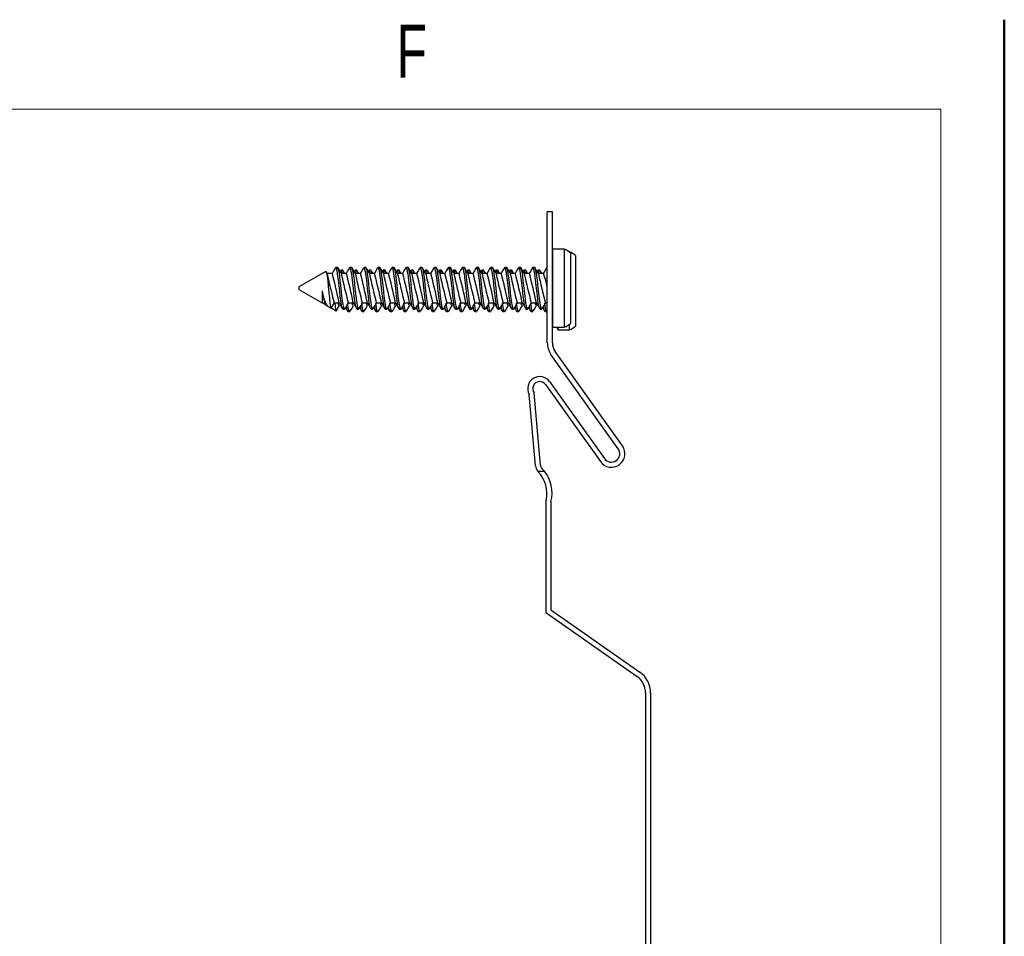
# Paper-space layout 'Sheet3' of a CAD drawing. Header units: inches. Extents: x 0.5 to 19.2, y -4 to 10.7.
# Tile 13 of 14: x 12.4 to 14.4, y 8.9 to 10.7. Entities that reach past the tile are written whole.
import ezdxf

# ---------------------------------------------------------------- set-up
doc = ezdxf.new("R2010")
doc.units = ezdxf.units.IN
doc.header["$MEASUREMENT"] = 0
doc.styles.add('SLDTEXTSTYLE0', font='TXT', dxfattribs={"width": 0.7})

psp = doc.layouts.new('Sheet3')

# ---------------------------------------------------------------- linework, layer by layer
at = {"color": 7, "linetype": 'Continuous', "lineweight": 50}
psp.add_line((14.3762516, 10.6939449), (14.3762516, 0.3920732), dxfattribs=at)
at = {"color": 7, "linetype": 'Continuous', "lineweight": 18}
for q in [(0.6262516, 10.5170732), (14.2512516, 0.5170732)]:
    psp.add_line((14.2512516, 10.5170732), q, dxfattribs=at)
at = {"color": 7, "linetype": 'Continuous', "lineweight": 25}
for p, q in [((13.4846126, 10.3148132), (13.4746126, 10.3148132)), ((13.4746126, 10.0564095), (13.4746126, 10.3148132)), ((13.4846126, 10.0564095), (13.4846126, 10.3148132)), ((13.5085367, 10.2411698), (13.4852087, 10.2411698)), ((13.4852087, 10.2411698), (13.4852087, 10.0869551)), ((13.5085367, 10.0869551), (13.5085367, 10.2411698)), ((13.5185367, 10.2360154), (13.5171614, 10.2360154)), ((13.5185367, 10.2348896), (13.5185367, 10.2360154)), ((13.5201126, 10.233467), (13.5201126, 10.0946574)), ((13.5301126, 10.2283126), (13.5301126, 10.0895036)), ((13.0610015, 10.2050621), (13.0575293, 10.2050621)), ((13.0710015, 10.1999083), (13.0675293, 10.1999083)), ((13.0887793, 10.2050621), (13.085307, 10.2050621)), ((13.0987793, 10.1999083), (13.095307, 10.1999083)), ((13.116557, 10.2050621), (13.1130848, 10.2050621)), ((13.126557, 10.1999083), (13.1230848, 10.1999083)), ((13.1443348, 10.2050621), (13.1408626, 10.2050621)), ((13.1543348, 10.1999083), (13.1508626, 10.1999083)), ((13.1721126, 10.2050621), (13.1686404, 10.2050621)), ((13.1821126, 10.1999083), (13.1786404, 10.1999083)), ((13.1998904, 10.2050621), (13.1964182, 10.2050621)), ((13.2098904, 10.1999083), (13.2064181, 10.1999083)), ((13.2276682, 10.2050621), (13.2241959, 10.2050621)), ((13.2376682, 10.1999083), (13.2341959, 10.1999083)), ((13.2554459, 10.2050621), (13.2519737, 10.2050621)), ((13.2654459, 10.1999083), (13.2619737, 10.1999083)), ((13.2832237, 10.2050621), (13.2797515, 10.2050621)), ((13.2932237, 10.1999083), (13.2897515, 10.1999083)), ((13.3110015, 10.2050621), (13.3075293, 10.2050621)), ((13.3210015, 10.1999083), (13.3175293, 10.1999083)), ((13.3387793, 10.2050621), (13.3353071, 10.2050621)), ((13.3487793, 10.1999083), (13.345307, 10.1999083)), ((13.366557, 10.2050621), (13.3630848, 10.2050621)), ((13.376557, 10.1999083), (13.3730848, 10.1999083)), ((13.3943348, 10.2050621), (13.3908626, 10.2050621)), ((13.4043348, 10.1999083), (13.4008626, 10.1999083)), ((13.4221126, 10.2050621), (13.4186404, 10.2050621)), ((13.4321126, 10.1999083), (13.4286404, 10.1999083)), ((13.4498904, 10.2050621), (13.4464182, 10.2050621)), ((13.4598904, 10.1999083), (13.4564182, 10.1999083)), ((13.4746126, 10.2050621), (13.4741959, 10.2050621)), ((13.0375379, 10.1971187), (12.9846126, 10.1665625)), ((13.0405032, 10.1929786), (13.0386376, 10.1961501)), ((13.0506011, 10.1930625), (13.040454, 10.1930625)), ((13.0783789, 10.1930625), (13.0682318, 10.1930625)), ((13.1061566, 10.1930625), (13.0960096, 10.1930625)), ((13.1339344, 10.1930625), (13.1237874, 10.1930625)), ((13.1617122, 10.1930625), (13.1515651, 10.1930625)), ((13.18949, 10.1930625), (13.1793429, 10.1930625)), ((13.2172677, 10.1930625), (13.2071207, 10.1930625)), ((13.2450455, 10.1930625), (13.2348985, 10.1930625)), ((13.2728233, 10.1930625), (13.2626763, 10.1930625)), ((13.3006011, 10.1930625), (13.290454, 10.1930625)), ((13.3283788, 10.1930625), (13.3182318, 10.1930625)), ((13.3561566, 10.1930625), (13.3460096, 10.1930625)), ((13.3839344, 10.1930625), (13.3737874, 10.1930625)), ((13.4117122, 10.1930625), (13.4015651, 10.1930625)), ((13.43949, 10.1930625), (13.4293429, 10.1930625)), ((13.4672677, 10.1930625), (13.4571207, 10.1930625)), ((12.9846126, 10.1665625), (12.9846126, 10.1615624)), ((12.9846126, 10.1615624), (13.030512, 10.1350624)), ((13.030512, 10.1589424), (13.030512, 10.1350624)), ((13.030512, 10.1350624), (13.0363774, 10.1350624)), ((13.0315845, 10.1350624), (13.038843, 10.1308719)), ((13.0363144, 10.1351698), (13.0374797, 10.1331886)), ((13.0384811, 10.1314867), (13.0391059, 10.1304248)), ((13.0396999, 10.1297578), (13.0481115, 10.1249014)), ((13.0498052, 10.1247859), (13.0492953, 10.1253813)), ((13.0496999, 10.1246034), (13.0581115, 10.1197471)), ((13.0540408, 10.1350624), (13.0641552, 10.1350624)), ((13.0714182, 10.1230623), (13.0748904, 10.1230623)), ((13.0818186, 10.1350624), (13.091933, 10.1350624)), ((13.0991959, 10.1230623), (13.1026681, 10.1230623)), ((13.1095963, 10.1350624), (13.1197108, 10.1350624)), ((13.1269737, 10.1230623), (13.1304459, 10.1230623)), ((13.1373741, 10.1350624), (13.1474886, 10.1350624)), ((13.1547515, 10.1230623), (13.1582237, 10.1230623)), ((13.1651519, 10.1350624), (13.1752664, 10.1350624)), ((13.1825293, 10.1230623), (13.1860015, 10.1230623)), ((13.1929297, 10.1350624), (13.2030441, 10.1350624)), ((13.210307, 10.1230623), (13.2137793, 10.1230623)), ((13.2207075, 10.1350624), (13.2308219, 10.1350624)), ((13.2380848, 10.1230623), (13.2415571, 10.1230623)), ((13.2484852, 10.1350624), (13.2585997, 10.1350624)), ((13.2658626, 10.1230623), (13.2693348, 10.1230623)), ((13.276263, 10.1350624), (13.2863775, 10.1350624)), ((13.2936404, 10.1230623), (13.2971126, 10.1230623)), ((13.3040408, 10.1350624), (13.3141552, 10.1350624)), ((13.3214181, 10.1230623), (13.3248904, 10.1230623)), ((13.3318186, 10.1350624), (13.341933, 10.1350624)), ((13.3491959, 10.1230623), (13.3526682, 10.1230623)), ((13.3595964, 10.1350624), (13.3697108, 10.1350624)), ((13.3769737, 10.1230623), (13.3804459, 10.1230623)), ((13.3873741, 10.1350624), (13.3974886, 10.1350624)), ((13.4047515, 10.1230623), (13.4082237, 10.1230623)), ((13.4151519, 10.1350624), (13.4252664, 10.1350624)), ((13.4325293, 10.1230623), (13.4360015, 10.1230623)), ((13.4429297, 10.1350624), (13.4530441, 10.1350624)), ((13.4603071, 10.1230623), (13.4637793, 10.1230623)), ((13.4707075, 10.1350624), (13.4746126, 10.1350624)), ((13.0814182, 10.1179079), (13.0848904, 10.1179079)), ((13.1091959, 10.1179079), (13.1126682, 10.1179079)), ((13.1369737, 10.1179079), (13.1404459, 10.1179079)), ((13.1647515, 10.1179079), (13.1682237, 10.1179079)), ((13.1925293, 10.1179079), (13.1960015, 10.1179079)), ((13.2203071, 10.1179079), (13.2237793, 10.1179079)), ((13.2480848, 10.1179079), (13.251557, 10.1179079)), ((13.2758626, 10.1179079), (13.2793348, 10.1179079)), ((13.3036404, 10.1179079), (13.3071126, 10.1179079)), ((13.3314182, 10.1179079), (13.3348904, 10.1179079)), ((13.3591959, 10.1179079), (13.3626681, 10.1179079)), ((13.3869737, 10.1179079), (13.3904459, 10.1179079)), ((13.4147515, 10.1179079), (13.4182237, 10.1179079)), ((13.4425293, 10.1179079), (13.4460015, 10.1179079)), ((13.470307, 10.1179079), (13.4737793, 10.1179079)), ((13.4852087, 10.0869551), (13.5085367, 10.0869551)), ((13.4946126, 10.0844078), (13.4946126, 10.0869551)), ((13.4952087, 10.0869551), (13.4952087, 10.0818007)), ((13.4952087, 10.0818007), (13.5185367, 10.0818007)), ((13.5185367, 10.0818007), (13.5185367, 10.0932347)), ((13.6147096, 9.8472864), (13.4819244, 10.0335567)), ((13.6228524, 9.8530908), (13.4900672, 10.0393612)), ((13.470983, 9.9740266), (13.5793172, 9.8220565)), ((13.4791258, 9.9798316), (13.58746, 9.8278609)), ((13.4512758, 9.8137875), (13.438939, 9.954546)), ((13.4612376, 9.814661), (13.4486898, 9.9578266)), ((13.4556822, 9.8030023), (13.4690137, 9.8030023)), ((13.4715959, 9.7406639), (13.4715959, 9.5241283)), ((13.4815959, 9.7406639), (13.4815959, 9.5293343)), ((13.4715959, 9.5241283), (13.651658, 9.3980474)), ((13.4815959, 9.5293343), (13.6573937, 9.406239)), ((13.6684463, 9.3657976), (13.6684463, 7.1709155)), ((13.6784463, 9.3657976), (13.6784463, 7.1709155))]:
    psp.add_line(p, q, dxfattribs=at)
at = {"color": 7, "linetype": 'Continuous', "lineweight": 25, "flags": 128}
for points in [[(13.0566129, 10.2042507), (13.0530057, 10.1981336), (13.0499904, 10.1930625)], [(13.0711802, 10.1234858), (13.0696296, 10.1262455), (13.0680071, 10.1349386), (13.066171, 10.1484811), (13.0644737, 10.1640622), (13.0628081, 10.1793804), (13.0610015, 10.192788), (13.0609403, 10.1931857), (13.0593178, 10.2018794), (13.0575293, 10.2050621), (13.0566142, 10.2034341)], [(13.075792, 10.1246668), (13.0748904, 10.1230623), (13.0731018, 10.1262455), (13.0714794, 10.1349386), (13.0696433, 10.1484811), (13.0679459, 10.1640622), (13.0662486, 10.1796433), (13.0644125, 10.1931857), (13.06279, 10.2018794), (13.0610015, 10.2050621)], [(13.068281, 10.1929786), (13.0647378, 10.1990019), (13.0611945, 10.2050269)], [(13.0700013, 10.1930625), (13.0693178, 10.196725), (13.0675293, 10.1999083), (13.0666143, 10.1982797)], [(13.0734736, 10.1930625), (13.07279, 10.196725), (13.0710015, 10.1999083)], [(13.0751997, 10.1930625), (13.0747378, 10.1938475), (13.0711945, 10.1998725)], [(13.0843906, 10.2042507), (13.0807835, 10.1981336), (13.0777681, 10.1930625)], [(13.098958, 10.1234858), (13.0974074, 10.1262455), (13.0957849, 10.1349386), (13.0939488, 10.1484811), (13.0922515, 10.1640622), (13.0905859, 10.1793804), (13.0887793, 10.192788), (13.088718, 10.1931857), (13.0870956, 10.2018794), (13.085307, 10.2050621), (13.084392, 10.2034341)], [(13.1035698, 10.1246668), (13.1026681, 10.1230623), (13.1008796, 10.1262455), (13.0992572, 10.1349386), (13.0974211, 10.1484811), (13.0957237, 10.1640622), (13.0940264, 10.1796433), (13.0921903, 10.1931857), (13.0905678, 10.2018794), (13.0887793, 10.2050621)], [(13.0960588, 10.1929786), (13.0925156, 10.1990019), (13.0889723, 10.2050269)], [(13.0977791, 10.1930625), (13.0970956, 10.196725), (13.095307, 10.1999083), (13.094392, 10.1982797)], [(13.1012514, 10.1930625), (13.1005678, 10.196725), (13.0987793, 10.1999083)], [(13.1029775, 10.1930625), (13.1025156, 10.1938475), (13.0989723, 10.1998725)], [(13.1121684, 10.2042507), (13.1085613, 10.1981336), (13.1055459, 10.1930625)], [(13.1267358, 10.1234858), (13.1251852, 10.1262455), (13.1235627, 10.1349386), (13.1217266, 10.1484811), (13.1200293, 10.1640622), (13.1183637, 10.1793804), (13.116557, 10.192788), (13.1164958, 10.1931857), (13.1148733, 10.2018794), (13.1130848, 10.2050621), (13.1121698, 10.2034341)], [(13.1313476, 10.1246668), (13.1304459, 10.1230623), (13.1286574, 10.1262455), (13.1270349, 10.1349386), (13.1251988, 10.1484811), (13.1235015, 10.1640622), (13.1218041, 10.1796433), (13.1199681, 10.1931857), (13.1183456, 10.2018794), (13.116557, 10.2050621)], [(13.1238366, 10.1929786), (13.1202934, 10.1990019), (13.11675, 10.2050269)], [(13.1255569, 10.1930625), (13.1248733, 10.196725), (13.1230848, 10.1999083), (13.1221698, 10.1982797)], [(13.1290291, 10.1930625), (13.1283456, 10.196725), (13.126557, 10.1999083)], [(13.1307553, 10.1930625), (13.1302933, 10.1938475), (13.1267501, 10.1998725)], [(13.1399462, 10.2042507), (13.1363391, 10.1981336), (13.1333237, 10.1930625)], [(13.1545136, 10.1234858), (13.152963, 10.1262455), (13.1513405, 10.1349386), (13.1495044, 10.1484811), (13.147807, 10.1640622), (13.1461415, 10.1793804), (13.1443348, 10.192788), (13.1442736, 10.1931857), (13.1426511, 10.2018794), (13.1408626, 10.2050621), (13.1399476, 10.2034341)], [(13.1591254, 10.1246668), (13.1582237, 10.1230623), (13.1564352, 10.1262455), (13.1548127, 10.1349386), (13.1529766, 10.1484811), (13.1512793, 10.1640622), (13.1495819, 10.1796433), (13.1477458, 10.1931857), (13.1461234, 10.2018794), (13.1443348, 10.2050621)], [(13.1516143, 10.1929786), (13.1480711, 10.1990019), (13.1445278, 10.2050269)], [(13.1533347, 10.1930625), (13.1526511, 10.196725), (13.1508626, 10.1999083), (13.1499476, 10.1982797)], [(13.1568069, 10.1930625), (13.1561233, 10.196725), (13.1543348, 10.1999083)], [(13.1585331, 10.1930625), (13.1580711, 10.1938475), (13.1545278, 10.1998725)], [(13.167724, 10.2042507), (13.1641169, 10.1981336), (13.1611015, 10.1930625)], [(13.1822914, 10.1234858), (13.1807407, 10.1262455), (13.1791183, 10.1349386), (13.1772822, 10.1484811), (13.1755848, 10.1640622), (13.1739192, 10.1793804), (13.1721126, 10.192788), (13.1720514, 10.1931857), (13.1704289, 10.2018794), (13.1686404, 10.2050621), (13.1677254, 10.2034341)], [(13.1869031, 10.1246668), (13.1860015, 10.1230623), (13.184213, 10.1262455), (13.1825905, 10.1349386), (13.1807544, 10.1484811), (13.1790571, 10.1640622), (13.1773597, 10.1796433), (13.1755236, 10.1931857), (13.1739011, 10.2018794), (13.1721126, 10.2050621)], [(13.1793921, 10.1929786), (13.1758489, 10.1990019), (13.1723056, 10.2050269)], [(13.1811125, 10.1930625), (13.1804289, 10.196725), (13.1786404, 10.1999083), (13.1777254, 10.1982797)], [(13.1845847, 10.1930625), (13.1839011, 10.196725), (13.1821126, 10.1999083)], [(13.1863108, 10.1930625), (13.1858489, 10.1938475), (13.1823056, 10.1998725)], [(13.1955017, 10.2042507), (13.1918946, 10.1981336), (13.1888792, 10.1930625)], [(13.2100691, 10.1234858), (13.2085185, 10.1262455), (13.206896, 10.1349386), (13.20506, 10.1484811), (13.2033626, 10.1640622), (13.201697, 10.1793804), (13.1998904, 10.192788), (13.1998291, 10.1931857), (13.1982067, 10.2018794), (13.1964182, 10.2050621), (13.1955032, 10.2034341)], [(13.2146809, 10.1246668), (13.2137793, 10.1230623), (13.2119908, 10.1262455), (13.2103683, 10.1349386), (13.2085322, 10.1484811), (13.2068348, 10.1640622), (13.2051375, 10.1796433), (13.2033014, 10.1931857), (13.2016789, 10.2018794), (13.1998904, 10.2050621)], [(13.2071699, 10.1929786), (13.2036267, 10.1990019), (13.2000834, 10.2050269)], [(13.2088903, 10.1930625), (13.2082067, 10.196725), (13.2064181, 10.1999083), (13.2055031, 10.1982797)], [(13.2123625, 10.1930625), (13.2116789, 10.196725), (13.2098904, 10.1999083)], [(13.2140886, 10.1930625), (13.2136267, 10.1938475), (13.2100834, 10.1998725)], [(13.2232795, 10.2042507), (13.2196724, 10.1981336), (13.216657, 10.1930625)], [(13.2378469, 10.1234858), (13.2362963, 10.1262455), (13.2346738, 10.1349386), (13.2328377, 10.1484811), (13.2311404, 10.1640622), (13.2294748, 10.1793804), (13.2276682, 10.192788), (13.2276069, 10.1931857), (13.2259845, 10.2018794), (13.2241959, 10.2050621), (13.2232809, 10.2034341)], [(13.2424587, 10.1246668), (13.2415571, 10.1230623), (13.2397685, 10.1262455), (13.2381461, 10.1349386), (13.2363099, 10.1484811), (13.2346126, 10.1640622), (13.2329153, 10.1796433), (13.2310792, 10.1931857), (13.2294567, 10.2018794), (13.2276682, 10.2050621)], [(13.2349477, 10.1929786), (13.2314045, 10.1990019), (13.2278611, 10.2050269)], [(13.236668, 10.1930625), (13.2359844, 10.196725), (13.2341959, 10.1999083), (13.2332809, 10.1982797)], [(13.2401402, 10.1930625), (13.2394567, 10.196725), (13.2376682, 10.1999083)], [(13.2418664, 10.1930625), (13.2414045, 10.1938475), (13.2378612, 10.1998725)], [(13.2510573, 10.2042507), (13.2474502, 10.1981336), (13.2444348, 10.1930625)], [(13.2656247, 10.1234858), (13.2640741, 10.1262455), (13.2624516, 10.1349386), (13.2606155, 10.1484811), (13.2589182, 10.1640622), (13.2572526, 10.1793804), (13.2554459, 10.192788), (13.2553847, 10.1931857), (13.2537623, 10.2018794), (13.2519737, 10.2050621), (13.2510587, 10.2034341)], [(13.2702365, 10.1246668), (13.2693348, 10.1230623), (13.2675463, 10.1262455), (13.2659238, 10.1349386), (13.2640877, 10.1484811), (13.2623904, 10.1640622), (13.2606931, 10.1796433), (13.2588569, 10.1931857), (13.2572345, 10.2018794), (13.2554459, 10.2050621)], [(13.2627254, 10.1929786), (13.2591823, 10.1990019), (13.2556389, 10.2050269)], [(13.2644458, 10.1930625), (13.2637622, 10.196725), (13.2619737, 10.1999083), (13.2610587, 10.1982797)], [(13.267918, 10.1930625), (13.2672345, 10.196725), (13.2654459, 10.1999083)], [(13.2696442, 10.1930625), (13.2691822, 10.1938475), (13.2656389, 10.1998725)], [(13.2788351, 10.2042507), (13.275228, 10.1981336), (13.2722126, 10.1930625)], [(13.2934025, 10.1234858), (13.2918518, 10.1262455), (13.2902294, 10.1349386), (13.2883933, 10.1484811), (13.2866959, 10.1640622), (13.2850303, 10.1793804), (13.2832237, 10.192788), (13.2831625, 10.1931857), (13.28154, 10.2018794), (13.2797515, 10.2050621), (13.2788365, 10.2034341)], [(13.2980142, 10.1246668), (13.2971126, 10.1230623), (13.2953241, 10.1262455), (13.2937016, 10.1349386), (13.2918655, 10.1484811), (13.2901682, 10.1640622), (13.2884708, 10.1796433), (13.2866347, 10.1931857), (13.2850122, 10.2018794), (13.2832237, 10.2050621)], [(13.2905032, 10.1929786), (13.28696, 10.1990019), (13.2834167, 10.2050269)], [(13.2922236, 10.1930625), (13.29154, 10.196725), (13.2897515, 10.1999083), (13.2888365, 10.1982797)], [(13.2956958, 10.1930625), (13.2950123, 10.196725), (13.2932237, 10.1999083)], [(13.2974219, 10.1930625), (13.29696, 10.1938475), (13.2934167, 10.1998725)], [(13.3066128, 10.2042507), (13.3030058, 10.1981336), (13.2999904, 10.1930625)], [(13.3211802, 10.1234858), (13.3196296, 10.1262455), (13.3180072, 10.1349386), (13.3161711, 10.1484811), (13.3144737, 10.1640622), (13.3128081, 10.1793804), (13.3110015, 10.192788), (13.3109403, 10.1931857), (13.3093178, 10.2018794), (13.3075293, 10.2050621), (13.3066143, 10.2034341)], [(13.325792, 10.1246668), (13.3248904, 10.1230623), (13.3231019, 10.1262455), (13.3214794, 10.1349386), (13.3196433, 10.1484811), (13.3179459, 10.1640622), (13.3162486, 10.1796433), (13.3144125, 10.1931857), (13.31279, 10.2018794), (13.3110015, 10.2050621)], [(13.318281, 10.1929786), (13.3147378, 10.1990019), (13.3111945, 10.2050269)], [(13.3200014, 10.1930625), (13.3193178, 10.196725), (13.3175293, 10.1999083), (13.3166142, 10.1982797)], [(13.3234736, 10.1930625), (13.32279, 10.196725), (13.3210015, 10.1999083)], [(13.3251997, 10.1930625), (13.3247378, 10.1938475), (13.3211945, 10.1998725)], [(13.3343906, 10.2042507), (13.3307835, 10.1981336), (13.3277682, 10.1930625)], [(13.348958, 10.1234858), (13.3474074, 10.1262455), (13.3457849, 10.1349386), (13.3439488, 10.1484811), (13.3422515, 10.1640622), (13.3405859, 10.1793804), (13.3387793, 10.192788), (13.3387181, 10.1931857), (13.3370956, 10.2018794), (13.3353071, 10.2050621), (13.334392, 10.2034341)], [(13.3535698, 10.1246668), (13.3526682, 10.1230623), (13.3508796, 10.1262455), (13.3492572, 10.1349386), (13.347421, 10.1484811), (13.3457237, 10.1640622), (13.3440264, 10.1796433), (13.3421903, 10.1931857), (13.3405678, 10.2018794), (13.3387793, 10.2050621)], [(13.3460588, 10.1929786), (13.3425156, 10.1990019), (13.3389723, 10.2050269)], [(13.3477791, 10.1930625), (13.3470956, 10.196725), (13.345307, 10.1999083), (13.344392, 10.1982797)], [(13.3512513, 10.1930625), (13.3505678, 10.196725), (13.3487793, 10.1999083)], [(13.3529775, 10.1930625), (13.3525156, 10.1938475), (13.3489723, 10.1998725)], [(13.3621684, 10.2042507), (13.3585613, 10.1981336), (13.3555459, 10.1930625)], [(13.3767358, 10.1234858), (13.3751852, 10.1262455), (13.3735627, 10.1349386), (13.3717266, 10.1484811), (13.3700293, 10.1640622), (13.3683637, 10.1793804), (13.366557, 10.192788), (13.3664958, 10.1931857), (13.3648733, 10.2018794), (13.3630848, 10.2050621), (13.3621698, 10.2034341)], [(13.3813476, 10.1246668), (13.3804459, 10.1230623), (13.3786574, 10.1262455), (13.3770349, 10.1349386), (13.3751988, 10.1484811), (13.3735015, 10.1640622), (13.3718042, 10.1796433), (13.369968, 10.1931857), (13.3683456, 10.2018794), (13.366557, 10.2050621)], [(13.3738365, 10.1929786), (13.3702934, 10.1990019), (13.3667501, 10.2050269)], [(13.3755569, 10.1930625), (13.3748733, 10.196725), (13.3730848, 10.1999083), (13.3721698, 10.1982797)], [(13.3790291, 10.1930625), (13.3783456, 10.196725), (13.376557, 10.1999083)], [(13.3807553, 10.1930625), (13.3802934, 10.1938475), (13.3767501, 10.1998725)], [(13.3899462, 10.2042507), (13.3863391, 10.1981336), (13.3833237, 10.1930625)], [(13.4045136, 10.1234858), (13.402963, 10.1262455), (13.4013405, 10.1349386), (13.3995044, 10.1484811), (13.397807, 10.1640622), (13.3961415, 10.1793804), (13.3943348, 10.192788), (13.3942736, 10.1931857), (13.3926511, 10.2018794), (13.3908626, 10.2050621), (13.3899476, 10.2034341)], [(13.4091254, 10.1246668), (13.4082237, 10.1230623), (13.4064352, 10.1262455), (13.4048127, 10.1349386), (13.4029766, 10.1484811), (13.4012793, 10.1640622), (13.3995819, 10.1796433), (13.3977458, 10.1931857), (13.3961233, 10.2018794), (13.3943348, 10.2050621)], [(13.4016143, 10.1929786), (13.3980711, 10.1990019), (13.3945278, 10.2050269)], [(13.4033347, 10.1930625), (13.4026511, 10.196725), (13.4008626, 10.1999083), (13.3999476, 10.1982797)], [(13.4068069, 10.1930625), (13.4061233, 10.196725), (13.4043348, 10.1999083)], [(13.4085331, 10.1930625), (13.4080711, 10.1938475), (13.4045278, 10.1998725)], [(13.417724, 10.2042507), (13.4141169, 10.1981336), (13.4111015, 10.1930625)], [(13.4322913, 10.1234858), (13.4307407, 10.1262455), (13.4291183, 10.1349386), (13.4272822, 10.1484811), (13.4255848, 10.1640622), (13.4239193, 10.1793804), (13.4221126, 10.192788), (13.4220514, 10.1931857), (13.4204289, 10.2018794), (13.4186404, 10.2050621), (13.4177254, 10.2034341)], [(13.4369031, 10.1246668), (13.4360015, 10.1230623), (13.434213, 10.1262455), (13.4325905, 10.1349386), (13.4307544, 10.1484811), (13.429057, 10.1640622), (13.4273597, 10.1796433), (13.4255236, 10.1931857), (13.4239011, 10.2018794), (13.4221126, 10.2050621)], [(13.4293921, 10.1929786), (13.4258489, 10.1990019), (13.4223056, 10.2050269)], [(13.4311125, 10.1930625), (13.4304289, 10.196725), (13.4286404, 10.1999083), (13.4277254, 10.1982797)], [(13.4345847, 10.1930625), (13.4339011, 10.196725), (13.4321126, 10.1999083)], [(13.4363108, 10.1930625), (13.4358489, 10.1938475), (13.4323056, 10.1998725)], [(13.4455017, 10.2042507), (13.4418947, 10.1981336), (13.4388793, 10.1930625)], [(13.4600691, 10.1234858), (13.4585185, 10.1262455), (13.456896, 10.1349386), (13.4550599, 10.1484811), (13.4533626, 10.1640622), (13.451697, 10.1793804), (13.4498904, 10.192788), (13.4498292, 10.1931857), (13.4482067, 10.2018794), (13.4464182, 10.2050621), (13.4455031, 10.2034341)], [(13.4646809, 10.1246668), (13.4637793, 10.1230623), (13.4619907, 10.1262455), (13.4603683, 10.1349386), (13.4585321, 10.1484811), (13.4568348, 10.1640622), (13.4551375, 10.1796433), (13.4533014, 10.1931857), (13.4516789, 10.2018794), (13.4498904, 10.2050621)], [(13.4571699, 10.1929786), (13.4536267, 10.1990019), (13.4500834, 10.2050269)], [(13.4588903, 10.1930625), (13.4582067, 10.196725), (13.4564182, 10.1999083), (13.4555032, 10.1982797)], [(13.4623625, 10.1930625), (13.4616789, 10.196725), (13.4598904, 10.1999083)], [(13.4640886, 10.1930625), (13.4636267, 10.1938475), (13.4600834, 10.1998725)], [(13.4732795, 10.2042507), (13.4696724, 10.1981336), (13.466657, 10.1930625)], [(13.4746126, 10.2043205), (13.4741959, 10.2050621), (13.4732809, 10.2034341)], [(13.0379596, 10.1969597), (13.0382303, 10.1971862), (13.0393248, 10.1944025), (13.040361, 10.1882543), (13.0415184, 10.1789891), (13.0426334, 10.1677464), (13.0436643, 10.1559047), (13.0448082, 10.1443152), (13.0459402, 10.1345332), (13.0469715, 10.1278793), (13.0481, 10.1249132), (13.0488536, 10.1257908)], [(13.0480156, 10.1238496), (13.0516211, 10.1299643), (13.0546515, 10.1350624)], [(13.0552825, 10.1350624), (13.0559401, 10.1293788), (13.0569714, 10.1227255), (13.0581, 10.1197594), (13.0588536, 10.120637)], [(13.0580156, 10.1186958), (13.0616211, 10.1248099), (13.0646515, 10.129908)], [(13.0614863, 10.1350624), (13.0622523, 10.1321596), (13.0640408, 10.129908)], [(13.0640921, 10.1351698), (13.0676369, 10.1291448), (13.0711817, 10.1231157)], [(13.0757934, 10.1238496), (13.0793988, 10.1299643), (13.0824293, 10.1350624)], [(13.0767575, 10.1254852), (13.0776368, 10.1239904), (13.0811817, 10.1179618)], [(13.0811802, 10.1183314), (13.0796296, 10.1210911), (13.0783163, 10.1281287)], [(13.085792, 10.119513), (13.0848904, 10.1179079), (13.0831019, 10.1210911), (13.0814794, 10.1297848), (13.0808368, 10.1345238)], [(13.0857934, 10.1186958), (13.0893988, 10.1248099), (13.0924293, 10.129908)], [(13.0892641, 10.1350624), (13.0900301, 10.1321596), (13.0918186, 10.129908)], [(13.0918699, 10.1351698), (13.0954146, 10.1291448), (13.0989595, 10.1231157)], [(13.1035712, 10.1238496), (13.1071766, 10.1299643), (13.1102071, 10.1350624)], [(13.1045353, 10.1254852), (13.1054146, 10.1239904), (13.1089595, 10.1179618)], [(13.108958, 10.1183314), (13.1074074, 10.1210911), (13.106094, 10.1281287)], [(13.1135698, 10.119513), (13.1126682, 10.1179079), (13.1108796, 10.1210911), (13.1092571, 10.1297848), (13.1086146, 10.1345238)], [(13.1135711, 10.1186958), (13.1171766, 10.1248099), (13.1202071, 10.129908)], [(13.1170419, 10.1350624), (13.1178078, 10.1321596), (13.1195964, 10.129908)], [(13.1196477, 10.1351698), (13.1231924, 10.1291448), (13.1267373, 10.1231157)], [(13.1313489, 10.1238496), (13.1349544, 10.1299643), (13.1379849, 10.1350624)], [(13.1323131, 10.1254852), (13.1331924, 10.1239904), (13.1367372, 10.1179618)], [(13.1367358, 10.1183314), (13.1351852, 10.1210911), (13.1338718, 10.1281287)], [(13.1413476, 10.119513), (13.1404459, 10.1179079), (13.1386574, 10.1210911), (13.1370349, 10.1297848), (13.1363924, 10.1345238)], [(13.1413489, 10.1186958), (13.1449544, 10.1248099), (13.1479848, 10.129908)], [(13.1448197, 10.1350624), (13.1455856, 10.1321596), (13.1473741, 10.129908)], [(13.1474255, 10.1351698), (13.1509702, 10.1291448), (13.154515, 10.1231157)], [(13.1591267, 10.1238496), (13.1627321, 10.1299643), (13.1657626, 10.1350624)], [(13.1600909, 10.1254852), (13.1609702, 10.1239904), (13.164515, 10.1179618)], [(13.1645136, 10.1183314), (13.162963, 10.1210911), (13.1616496, 10.1281287)], [(13.1691253, 10.119513), (13.1682237, 10.1179079), (13.1664352, 10.1210911), (13.1648127, 10.1297848), (13.1641701, 10.1345238)], [(13.1691267, 10.1186958), (13.1727322, 10.1248099), (13.1757626, 10.129908)], [(13.1725975, 10.1350624), (13.1733634, 10.1321596), (13.1751519, 10.129908)], [(13.1752033, 10.1351698), (13.178748, 10.1291448), (13.1822928, 10.1231157)], [(13.1869045, 10.1238496), (13.1905099, 10.1299643), (13.1935404, 10.1350624)], [(13.1878687, 10.1254852), (13.1887479, 10.1239904), (13.1922928, 10.1179618)], [(13.1922913, 10.1183314), (13.1907408, 10.1210911), (13.1894274, 10.1281287)], [(13.1969031, 10.119513), (13.1960015, 10.1179079), (13.194213, 10.1210911), (13.1925905, 10.1297848), (13.1919479, 10.1345238)], [(13.1969045, 10.1186958), (13.2005099, 10.1248099), (13.2035404, 10.129908)], [(13.2003753, 10.1350624), (13.2011412, 10.1321596), (13.2029297, 10.129908)], [(13.202981, 10.1351698), (13.2065257, 10.1291448), (13.2100706, 10.1231157)], [(13.2146823, 10.1238496), (13.2182877, 10.1299643), (13.2213182, 10.1350624)], [(13.2156464, 10.1254852), (13.2165257, 10.1239904), (13.2200706, 10.1179618)], [(13.2200691, 10.1183314), (13.2185185, 10.1210911), (13.2172051, 10.1281287)], [(13.2246809, 10.119513), (13.2237793, 10.1179079), (13.2219907, 10.1210911), (13.2203683, 10.1297848), (13.2197257, 10.1345238)], [(13.2246823, 10.1186958), (13.2282877, 10.1248099), (13.2313182, 10.129908)], [(13.228153, 10.1350624), (13.2289189, 10.1321596), (13.2307075, 10.129908)], [(13.2307588, 10.1351698), (13.2343035, 10.1291448), (13.2378484, 10.1231157)], [(13.2424601, 10.1238496), (13.2460655, 10.1299643), (13.249096, 10.1350624)], [(13.2434242, 10.1254852), (13.2443035, 10.1239904), (13.2478484, 10.1179618)], [(13.2478469, 10.1183314), (13.2462963, 10.1210911), (13.2449829, 10.1281287)], [(13.2524587, 10.119513), (13.251557, 10.1179079), (13.2497685, 10.1210911), (13.248146, 10.1297848), (13.2475035, 10.1345238)], [(13.2524601, 10.1186958), (13.2560655, 10.1248099), (13.2590959, 10.129908)], [(13.2559308, 10.1350624), (13.2566967, 10.1321596), (13.2584852, 10.129908)], [(13.2585366, 10.1351698), (13.2620813, 10.1291448), (13.2656262, 10.1231157)], [(13.2702378, 10.1238496), (13.2738433, 10.1299643), (13.2768737, 10.1350624)], [(13.271202, 10.1254852), (13.2720813, 10.1239904), (13.2756262, 10.1179618)], [(13.2756247, 10.1183314), (13.2740741, 10.1210911), (13.2727607, 10.1281287)], [(13.2802365, 10.119513), (13.2793348, 10.1179079), (13.2775463, 10.1210911), (13.2759238, 10.1297848), (13.2752812, 10.1345238)], [(13.2802378, 10.1186958), (13.2838433, 10.1248099), (13.2868737, 10.129908)], [(13.2837086, 10.1350624), (13.2844745, 10.1321596), (13.286263, 10.129908)], [(13.2863144, 10.1351698), (13.2898591, 10.1291448), (13.2934039, 10.1231157)], [(13.2980156, 10.1238496), (13.3016211, 10.1299643), (13.3046515, 10.1350624)], [(13.2989798, 10.1254852), (13.2998591, 10.1239904), (13.3034039, 10.1179618)], [(13.3034024, 10.1183314), (13.3018519, 10.1210911), (13.3005385, 10.1281287)], [(13.3080143, 10.119513), (13.3071126, 10.1179079), (13.3053241, 10.1210911), (13.3037016, 10.1297848), (13.303059, 10.1345238)], [(13.3080156, 10.1186958), (13.311621, 10.1248099), (13.3146515, 10.129908)], [(13.3114864, 10.1350624), (13.3122523, 10.1321596), (13.3140408, 10.129908)], [(13.3140921, 10.1351698), (13.3176368, 10.1291448), (13.3211817, 10.1231157)], [(13.3257934, 10.1238496), (13.3293988, 10.1299643), (13.3324293, 10.1350624)], [(13.3267575, 10.1254852), (13.3276369, 10.1239904), (13.3311817, 10.1179618)], [(13.3311802, 10.1183314), (13.3296296, 10.1210911), (13.3283163, 10.1281287)], [(13.335792, 10.119513), (13.3348904, 10.1179079), (13.3331018, 10.1210911), (13.3314794, 10.1297848), (13.3310731, 10.1327809)], [(13.3357934, 10.1186958), (13.3393988, 10.1248099), (13.3424293, 10.129908)], [(13.3392641, 10.1350624), (13.34003, 10.1321596), (13.3418186, 10.129908)], [(13.3418699, 10.1351698), (13.3454146, 10.1291448), (13.3489595, 10.1231157)], [(13.3535712, 10.1238496), (13.3571766, 10.1299643), (13.3602071, 10.1350624)], [(13.3545353, 10.1254852), (13.3554146, 10.1239904), (13.3589595, 10.1179618)], [(13.358958, 10.1183314), (13.3574074, 10.1210911), (13.356094, 10.1281287)], [(13.3635698, 10.119513), (13.3626681, 10.1179079), (13.3608796, 10.1210911), (13.3592572, 10.1297848), (13.3586146, 10.1345238)], [(13.3635712, 10.1186958), (13.3671766, 10.1248099), (13.3702071, 10.129908)], [(13.3670419, 10.1350624), (13.3678078, 10.1321596), (13.3695964, 10.129908)], [(13.3696477, 10.1351698), (13.3731924, 10.1291448), (13.3767373, 10.1231157)], [(13.3813489, 10.1238496), (13.3849544, 10.1299643), (13.3879848, 10.1350624)], [(13.3823131, 10.1254852), (13.3831924, 10.1239904), (13.3867373, 10.1179618)], [(13.3867358, 10.1183314), (13.3851852, 10.1210911), (13.3838718, 10.1281287)], [(13.3913476, 10.119513), (13.3904459, 10.1179079), (13.3886574, 10.1210911), (13.3870349, 10.1297848), (13.3863923, 10.1345238)], [(13.3913489, 10.1186958), (13.3949544, 10.1248099), (13.3979848, 10.129908)], [(13.3948197, 10.1350624), (13.3955856, 10.1321596), (13.3973741, 10.129908)], [(13.3974255, 10.1351698), (13.4009702, 10.1291448), (13.404515, 10.1231157)], [(13.4091267, 10.1238496), (13.4127322, 10.1299643), (13.4157626, 10.1350624)], [(13.4100909, 10.1254852), (13.4109702, 10.1239904), (13.414515, 10.1179618)], [(13.4145136, 10.1183314), (13.412963, 10.1210911), (13.4116496, 10.1281287)], [(13.4191254, 10.119513), (13.4182237, 10.1179079), (13.4164352, 10.1210911), (13.4148127, 10.1297848), (13.4141701, 10.1345238)], [(13.4191267, 10.1186958), (13.4227322, 10.1248099), (13.4257626, 10.129908)], [(13.4225975, 10.1350624), (13.4233634, 10.1321596), (13.4251519, 10.129908)], [(13.4252032, 10.1351698), (13.428748, 10.1291448), (13.4322928, 10.1231157)], [(13.4369045, 10.1238496), (13.4405099, 10.1299643), (13.4435404, 10.1350624)], [(13.4378686, 10.1254852), (13.438748, 10.1239904), (13.4422928, 10.1179618)], [(13.4422914, 10.1183314), (13.4407407, 10.1210911), (13.4394274, 10.1281287)], [(13.4469031, 10.119513), (13.4460015, 10.1179079), (13.444213, 10.1210911), (13.4425905, 10.1297848), (13.4419479, 10.1345238)], [(13.4469045, 10.1186958), (13.4505099, 10.1248099), (13.4535404, 10.129908)], [(13.4503752, 10.1350624), (13.4511412, 10.1321596), (13.4529297, 10.129908)], [(13.452981, 10.1351698), (13.4565257, 10.1291448), (13.4600706, 10.1231157)], [(13.4646823, 10.1238496), (13.4682877, 10.1299643), (13.4713182, 10.1350624)], [(13.4656464, 10.1254852), (13.4665257, 10.1239904), (13.4700706, 10.1179618)], [(13.4700691, 10.1183314), (13.4685185, 10.1210911), (13.4672051, 10.1281287)], [(13.4746809, 10.119513), (13.4737793, 10.1179079), (13.4719907, 10.1210911), (13.4703683, 10.1297848), (13.4697257, 10.1345238)]]:
    psp.add_lwpolyline(points, dxfattribs=at)
at = {"color": 7, "linetype": 'Continuous', "lineweight": 25}
for centre, radius, start, end in [((13.4906126, 10.2385623), 0.006, 154.2435103, 180), ((13.4923626, 10.2043123), 0.04025, 46.414125, 66.3066031), ((13.5023626, 10.199158), 0.04025, 46.414125, 66.3066031), ((14.5686348, 10.5231892), 1.5635337, 192.2021162, 194.3732078), ((11.769299, 9.8608226), 1.3236761, 11.9750007, 14.5365688), ((14.5958249, 10.5230504), 1.5629299, 192.2016967, 194.3736272), ((11.7972858, 9.8608711), 1.3234616, 11.9748275, 14.5368111), ((14.6236026, 10.5230504), 1.5629299, 192.2016967, 194.3736272), ((11.8250648, 9.8608714), 1.3234603, 11.9748262, 14.5368124), ((14.6513804, 10.5230504), 1.5629299, 192.2016967, 194.3736272), ((11.8528413, 9.8608711), 1.3234616, 11.9748275, 14.5368111), ((14.6791582, 10.5230504), 1.5629299, 192.2016967, 194.3736272), ((11.8806204, 9.8608714), 1.3234603, 11.9748262, 14.5368124), ((14.706936, 10.5230504), 1.5629299, 192.2016967, 194.3736272), ((11.9083969, 9.8608711), 1.3234616, 11.9748275, 14.5368111), ((14.7347138, 10.5230504), 1.5629299, 192.2016967, 194.3736272), ((11.936176, 9.8608714), 1.3234603, 11.9748262, 14.5368124), ((14.7624916, 10.5230504), 1.5629299, 192.2016967, 194.3736272), ((11.9639524, 9.8608711), 1.3234616, 11.9748275, 14.5368111), ((14.790271, 10.5230508), 1.5629316, 192.2016979, 194.373626), ((11.9917315, 9.8608714), 1.3234603, 11.9748262, 14.5368124), ((14.8180471, 10.5230504), 1.5629299, 192.2016967, 194.3736272), ((12.019508, 9.8608711), 1.3234616, 11.9748275, 14.5368111), ((14.8458266, 10.5230508), 1.5629316, 192.2016979, 194.373626), ((12.0470727, 9.8608201), 1.3236806, 11.9750739, 14.5366339), ((14.8736027, 10.5230504), 1.5629299, 192.2016967, 194.3736272), ((12.0750636, 9.8608711), 1.3234616, 11.9748275, 14.5368111), ((14.9013798, 10.5230502), 1.5629292, 192.2016963, 194.3736277), ((12.1028413, 9.8608711), 1.3234616, 11.9748275, 14.5368111), ((14.9291576, 10.5230502), 1.5629292, 192.2016963, 194.3736277), ((12.1306191, 9.8608711), 1.3234616, 11.9748275, 14.5368111), ((14.956936, 10.5230504), 1.5629299, 192.2016967, 194.3736272), ((12.1583969, 9.8608711), 1.3234616, 11.9748275, 14.5368111), ((14.9847138, 10.5230504), 1.5629299, 192.2016967, 194.3736272), ((13.3749492, 10.1549599), 0.0998725, 3.7086202, 22.4274417), ((13.0979288, 10.1633521), 0.0675609, 183.7424071, 204.3785857), ((13.1064335, 10.1672803), 0.076378, 186.2672444, 209.2672584), ((13.4906126, 10.0895623), 0.006, 180, 205.7564897), ((13.5006126, 10.084408), 0.006, 180, 205.7564897), ((13.4923626, 10.1238123), 0.04025, 293.6933969, 313.585875), ((13.5023626, 10.118658), 0.04025, 293.6933969, 313.585875), ((13.5139827, 10.0564097), 0.0393701, 180, 215.4836679), ((13.5139827, 10.0564097), 0.0293701, 180, 215.4836679), ((13.4597626, 9.9660282), 0.0237795, 35.4836679, 208.8727174), ((13.4597626, 9.9660282), 0.0137795, 35.4836679, 216.5277579), ((13.6010848, 9.8375736), 0.0267323, 215.4836679, 35.4836679), ((13.6010848, 9.8375736), 0.0167323, 215.4836679, 35.4836679), ((13.4708857, 9.8155064), 0.019685, 185.0089251, 219.4358751), ((13.4708857, 9.8155064), 0.009685, 185.0089251, 224.5145115), ((13.4708857, 9.8155064), 0.019685, 219.4358751, 224.5145115), ((13.4143203, 9.7598916), 0.0596411, 345.9723855, 44.5145115), ((13.4143203, 9.7598916), 0.0696411, 38.2459736, 44.5145115), ((13.4143203, 9.7598916), 0.0696411, 345.9723855, 38.2459736), ((13.4912809, 9.7406638), 0.019685, 165.9723855, 180), ((13.4912809, 9.7406638), 0.009685, 165.9723855, 180), ((13.6290762, 9.3657975), 0.0493701, 0, 55), ((13.6290762, 9.3657975), 0.0393701, 0, 55)]:
    psp.add_arc(centre, radius, start, end, dxfattribs=at)

# ---------------------------------------------------------------- texts
at = {"color": 7, "linetype": 'Continuous', "lineweight": 0, "insert": (13.2074254, 10.6839024), "char_height": 0.1041667, "attachment_point": 2, "style": 'SLDTEXTSTYLE0'}
psp.add_mtext('F', dxfattribs=at)

doc.saveas('drawing.dxf')
